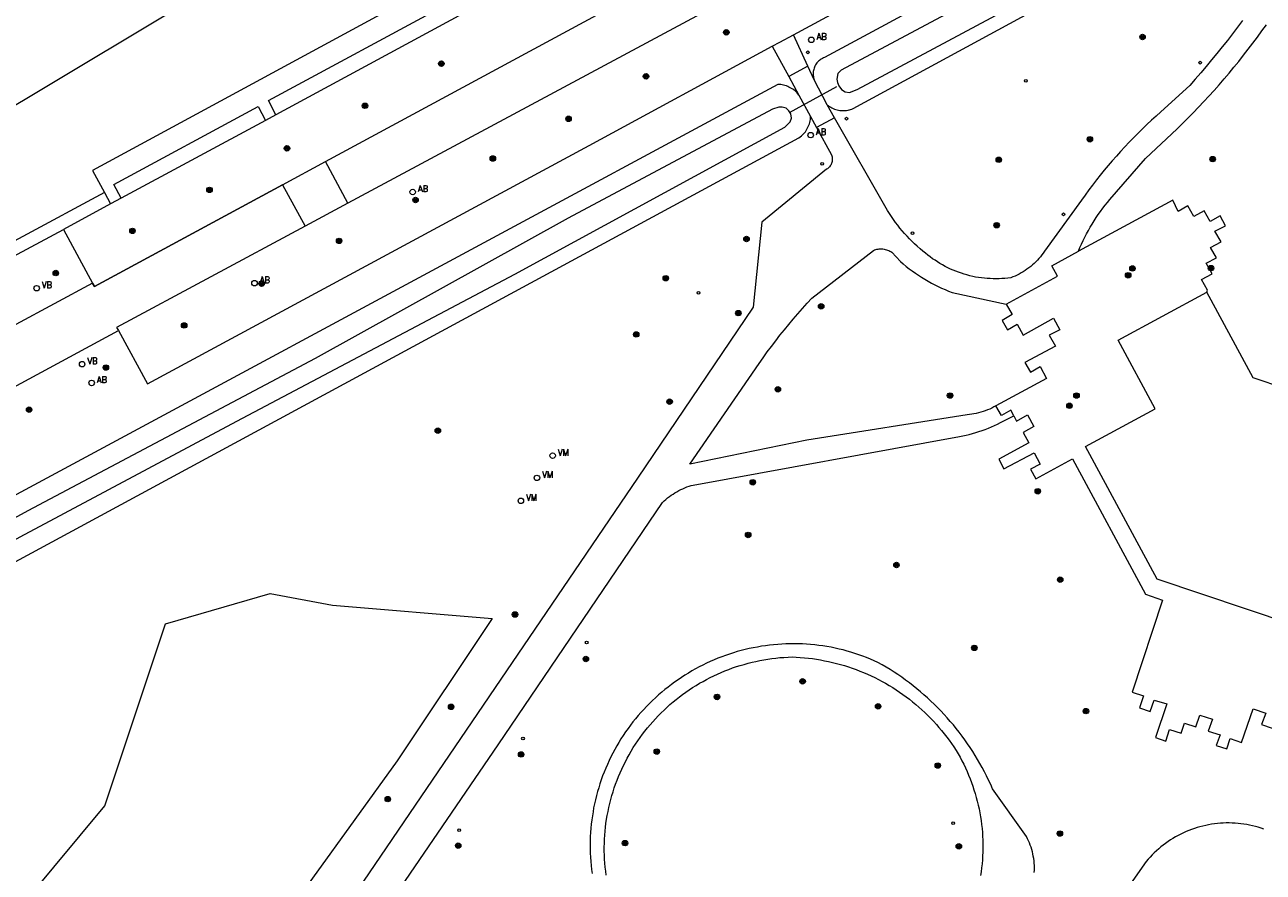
# Model space of a CAD drawing. Header units: metres. Extents: x 138165 to 154469, y 480134 to 494189.
# Tile 114 of 256: x 146999 to 147111, y 483407 to 483485. Entities that reach past the tile are written whole.
import ezdxf

# ---------------------------------------------------------------- set-up
doc = ezdxf.new("R2010")
doc.units = ezdxf.units.M
doc.header["$LTSCALE"] = 0.001
doc.header["$MEASUREMENT"] = 0
for name, color, linetype, lineweight in [('TOP-L-duiker', 7, 'Continuous', 0), ('TOP-L-topo objecten punt', 7, 'Continuous', 0), ('TOP-L-topo objecten vlak', 7, 'Continuous', 0), ('TOP-L-verharding invalidenparkeerplaats', 7, 'Continuous', 0)]:
    doc.layers.add(name, color=color, linetype=linetype, lineweight=lineweight)
doc.styles.add('Style-STANDARD', font='STANDARD.shx')

# ---------------------------------------------------------------- blocks, each defined once
blk = doc.blocks.new('24')
at = {"layer": 'TOP-L-topo objecten punt', "color": 7, "linetype": 'Continuous', "lineweight": 0}
for radius in [0.025, 0.0182, 0.0115, 0.005]:
    blk.add_circle((0, 0), radius, dxfattribs=at)
blk = doc.blocks.new('10')
at = {"layer": 'TOP-L-topo objecten punt', "linetype": 'Continuous', "lineweight": 0}
blk.add_circle((0, 0), 0.0125, dxfattribs=at)
blk = doc.blocks.new('28')
at = {"layer": 'TOP-L-topo objecten punt', "color": 7, "linetype": 'Continuous', "lineweight": 0}
blk.add_circle((0, 0), 0.025, dxfattribs=at)
at = {"layer": 'TOP-L-topo objecten punt', "color": 7, "linetype": 'Continuous', "lineweight": 0, "style": 'Style-STANDARD'}
blk.add_text('VM', height=0.06, dxfattribs=at).set_placement((0.0483, 0))
blk = doc.blocks.new('11')
at = {"layer": 'TOP-L-topo objecten punt', "color": 7, "linetype": 'Continuous', "lineweight": 0}
blk.add_circle((0, 0), 0.025, dxfattribs=at)
at = {"layer": 'TOP-L-topo objecten punt', "color": 7, "linetype": 'Continuous', "lineweight": 0, "style": 'Style-STANDARD'}
blk.add_text('AB', height=0.06, dxfattribs=at).set_placement((0.0483, 0))
blk = doc.blocks.new('14')
at = {"layer": 'TOP-L-topo objecten punt', "color": 7, "linetype": 'Continuous', "lineweight": 0}
blk.add_circle((0, 0), 0.025, dxfattribs=at)
at = {"layer": 'TOP-L-topo objecten punt', "color": 7, "linetype": 'Continuous', "lineweight": 0, "style": 'Style-STANDARD'}
blk.add_text('VB', height=0.06, dxfattribs=at).set_placement((0.0483, 0))

msp = doc.modelspace()

# ---------------------------------------------------------------- linework, layer by layer
at = {"layer": 'TOP-L-duiker', "flags": 128}
msp.add_lwpolyline([(147068.31, 483476.63), (147072.64, 483478.99)], dxfattribs=at)
at = {"layer": 'TOP-L-topo objecten vlak', "flags": 128}
for points in [[(146978.85, 483466), (147017.78, 483489.32), (146978.52, 483560.99), (146939.82, 483539.31), (146911.57, 483525.34), (146925.07, 483477.92), (146953.27, 483474.73), (146966.68, 483475.86), (146978.85, 483466)], [(147026.02, 483472.14), (147102.81, 483513.64)], [(147104.98, 483509.63), (147028.08, 483468.37)], [(147068.68, 483483.7), (147094.89, 483497.87), (147106.98, 483504.41)], [(147107.64, 483501.14), (147071.51, 483481.62), (147071.4, 483481.59), (147071.31, 483481.54), (147071.21, 483481.48), (147071.12, 483481.42), (147071.04, 483481.36), (147070.96, 483481.29), (147070.88, 483481.21), (147070.81, 483481.13), (147070.75, 483481.04), (147070.69, 483480.95), (147070.64, 483480.85), (147070.59, 483480.76), (147070.55, 483480.65), (147070.52, 483480.55), (147070.5, 483480.45), (147070.48, 483480.34), (147070.47, 483480.23), (147070.47, 483480.12), (147070.48, 483480.01), (147070.49, 483479.91), (147070.51, 483479.8), (147070.54, 483479.7), (147070.57, 483479.59)], [(147073.03, 483480.49), (147072.73, 483480.16), (147072.64, 483479.65), (147072.7, 483479.35), (147072.82, 483479.05), (147073.06, 483478.72), (147073.4, 483478.5), (147073.79, 483478.44), (147074.48, 483478.72), (147108.49, 483496.93), (147108.64, 483497.17), (147108.73, 483497.62), (147108.7, 483498.04), (147108.37, 483498.49), (147107.95, 483498.77), (147107.56, 483498.83), (147107.14, 483498.71), (147073.03, 483480.49)], [(147071.76, 483477.31), (147071.86, 483477.23), (147071.96, 483477.16), (147072.07, 483477.09), (147072.18, 483477.03), (147072.29, 483476.98), (147072.41, 483476.93), (147072.53, 483476.89), (147072.65, 483476.85), (147072.77, 483476.83), (147072.9, 483476.81), (147073.02, 483476.79), (147073.15, 483476.79), (147073.27, 483476.79), (147073.4, 483476.79), (147073.52, 483476.81), (147073.65, 483476.83), (147073.76, 483476.86), (147073.77, 483476.86), (147073.89, 483476.89), (147074.01, 483476.93), (147074.12, 483476.98), (147110.18, 483496.57)], [(147048.98, 483495.25), (147038.34, 483489.51), (147036.49, 483488.52), (147004.81, 483471.33), (147005.89, 483469.33)], [(147021.52, 483476.41), (147020.83, 483477.7), (147037.5, 483486.7), (147038.19, 483485.44)], [(147038.19, 483485.44), (147021.52, 483476.41)], [(147109.6, 483485), (147109.15, 483484.39), (147108.68, 483483.79), (147108.22, 483483.19), (147107.74, 483482.59), (147107.27, 483482), (147106.78, 483481.41), (147106.29, 483480.82), (147105.8, 483480.24), (147105.3, 483479.67), (147104.8, 483479.09), (147102.16, 483476.67), (147101.73, 483476.29), (147101.31, 483475.91), (147100.89, 483475.52), (147100.48, 483475.12), (147100.07, 483474.72), (147099.67, 483474.32), (147099.27, 483473.91), (147098.88, 483473.5), (147098.49, 483473.08), (147098.11, 483472.65), (147097.73, 483472.22), (147097.36, 483471.79), (147096.99, 483471.35), (147096.64, 483470.91), (147096.28, 483470.47), (147095.93, 483470.01), (147095.59, 483469.56), (147095.25, 483469.1), (147094.92, 483468.63), (147091.56, 483463.98), (147091.44, 483463.81), (147091.31, 483463.64), (147091.18, 483463.48), (147091.05, 483463.32), (147090.91, 483463.16), (147090.76, 483463.01), (147090.61, 483462.87), (147090.46, 483462.73), (147090.3, 483462.59), (147090.13, 483462.46), (147089.96, 483462.34), (147089.79, 483462.22), (147089.61, 483462.11), (147089.43, 483462), (147089.25, 483461.9), (147089.06, 483461.81), (147088.87, 483461.72), (147088.68, 483461.64), (147088.48, 483461.56), (147088.22, 483461.53), (147087.95, 483461.5), (147087.68, 483461.48), (147087.42, 483461.47), (147087.15, 483461.47), (147086.88, 483461.47), (147086.61, 483461.48), (147086.34, 483461.49), (147086.08, 483461.52), (147085.81, 483461.55), (147085.54, 483461.59), (147085.28, 483461.63), (147085.02, 483461.69), (147084.75, 483461.75), (147084.49, 483461.82), (147084.23, 483461.89), (147083.98, 483461.97), (147083.73, 483462.06), (147083.47, 483462.15), (147083.23, 483462.25), (147082.98, 483462.36), (147082.74, 483462.48), (147082.5, 483462.6), (147082.26, 483462.73), (147082.03, 483462.86), (147081.8, 483463), (147081.58, 483463.15), (147081.36, 483463.3), (147081.14, 483463.46), (147080.93, 483463.62), (147080.72, 483463.79), (147080.46, 483464), (147080.21, 483464.21), (147079.96, 483464.43), (147079.72, 483464.65), (147079.49, 483464.88), (147079.25, 483465.11), (147079.03, 483465.35), (147078.81, 483465.59), (147078.59, 483465.84), (147078.38, 483466.09), (147078.18, 483466.35), (147077.98, 483466.61), (147077.78, 483466.88), (147077.6, 483467.15), (147077.42, 483467.42), (147077.24, 483467.7), (147072.43, 483476.14)], [(147094.64, 483464), (147094.77, 483464.32), (147094.92, 483464.63), (147095.07, 483464.95), (147095.22, 483465.26), (147095.38, 483465.56), (147095.55, 483465.87), (147095.72, 483466.17), (147095.9, 483466.46), (147096.08, 483466.76), (147096.27, 483467.05), (147096.46, 483467.33), (147096.66, 483467.61), (147096.87, 483467.89), (147097.08, 483468.17), (147097.3, 483468.43), (147097.52, 483468.7), (147100.75, 483472.43), (147103.63, 483475.13), (147104.13, 483475.61), (147104.62, 483476.1), (147105.11, 483476.6), (147105.59, 483477.1), (147106.07, 483477.61), (147106.54, 483478.12), (147107.01, 483478.63), (147107.47, 483479.15), (147107.93, 483479.68), (147108.38, 483480.21), (147108.82, 483480.74), (147109.26, 483481.28), (147109.7, 483481.83), (147110.12, 483482.38), (147110.55, 483482.93), (147110.96, 483483.49), (147111.37, 483484.05), (147111.78, 483484.62)], [(147066.75, 483482.66), (147067.43, 483483.02), (147068.68, 483483.7)], [(147069.99, 483480.85), (147068.68, 483483.7)], [(147007.17, 483456.75), (147009.81, 483451.9), (147050.05, 483473.62), (147066.75, 483482.66)], [(147066.75, 483482.66), (147068.25, 483479.91)], [(147069.99, 483480.85), (147068.25, 483479.91)], [(147070.57, 483479.59), (147069.99, 483480.85)], [(147069.17, 483478.21), (147069.09, 483478.31), (147069.01, 483478.41), (147068.91, 483478.5), (147068.82, 483478.59), (147068.71, 483478.67), (147068.61, 483478.74), (147068.5, 483478.81), (147068.39, 483478.88), (147068.27, 483478.94), (147068.15, 483478.99), (147068.03, 483479.04), (147067.9, 483479.08), (147067.78, 483479.11), (147067.65, 483479.14), (147067.52, 483479.16), (147067.39, 483479.17), (147067.26, 483479.17), (146978.55, 483431.43)], [(147068.25, 483479.91), (147069.17, 483478.21)], [(147071.76, 483477.31), (147070.57, 483479.59)], [(147069.17, 483478.21), (147070.24, 483476.25)], [(146980.34, 483430.19), (146979.93, 483429.81), (146979.8, 483429.47), (146979.82, 483429.1), (146980.04, 483428.93), (146980.36, 483428.74), (146980.74, 483428.61), (146981.27, 483428.61), (146998.22, 483437.95), (147017.95, 483448.49), (147043.28, 483461.88), (147067.88, 483475.27), (147068.39, 483475.77), (147068.51, 483476.11), (147068.45, 483476.5), (147068.26, 483476.77), (147068.02, 483477), (147067.65, 483477.12), (147067.34, 483477.12), (147066.78, 483476.93), (147048.16, 483467), (147025.09, 483454.21), (146998.92, 483440.34), (146980.34, 483430.19)], [(147007.42, 483468.8), (147006.74, 483470.06), (147019.89, 483477.16), (147020.56, 483475.9)], [(147072.43, 483476.14), (147071.76, 483477.31)], [(146989.24, 483431.09), (147069.18, 483474.31), (147069.29, 483474.39), (147069.4, 483474.48), (147069.44, 483474.52), (147069.49, 483474.57), (147069.59, 483474.67), (147069.68, 483474.77), (147069.76, 483474.87), (147069.84, 483474.98), (147069.91, 483475.1), (147069.97, 483475.22), (147070.03, 483475.34), (147070.08, 483475.46), (147070.13, 483475.59), (147070.16, 483475.72), (147070.19, 483475.85), (147070.22, 483475.98), (147070.23, 483476.12), (147070.24, 483476.25)], [(147020.56, 483475.9), (147007.42, 483468.8)], [(147021.52, 483476.41), (147020.56, 483475.9)], [(147070.24, 483476.25), (147070.79, 483475.25)], [(147072.43, 483476.14), (147070.79, 483475.25)], [(147070.79, 483475.25), (147072.15, 483472.75), (147072.18, 483472.66), (147072.2, 483472.58), (147072.21, 483472.49), (147072.22, 483472.41), (147072.21, 483472.32), (147072.21, 483472.23), (147072.19, 483472.15), (147072.17, 483472.06), (147072.14, 483471.98), (147072.11, 483471.9), (147072.07, 483471.82), (147072.02, 483471.75), (147071.96, 483471.68), (147071.91, 483471.61), (147071.84, 483471.55), (147071.77, 483471.5), (147071.7, 483471.45), (147065.8, 483466.63), (147065, 483458.87), (147054.47, 483443.31), (147000.9, 483364.54), (146982.86, 483339.42)], [(147022.11, 483470.03), (147026.02, 483472.14)], [(147028.08, 483468.37), (147026.02, 483472.14)], [(147004.8, 483461.08), (147004.97, 483460.77), (147022.11, 483470.03)], [(147022.11, 483470.03), (147024.17, 483466.27)], [(147005.89, 483469.33), (146983.52, 483457.31), (146984.12, 483456.3), (147002.15, 483465.97)], [(147005.89, 483469.33), (147006.45, 483468.3)], [(147007.42, 483468.8), (147006.45, 483468.3)], [(147006.45, 483468.3), (147002.15, 483465.97)], [(147028.08, 483468.37), (147024.17, 483466.27)], [(147106.34, 483460.25), (147106.42, 483460.43), (147105.86, 483461.41), (147106.84, 483461.91), (147106.28, 483462.88), (147107.22, 483463.37), (147106.67, 483464.31), (147107.65, 483464.85), (147107.08, 483465.8), (147108.04, 483466.28), (147107.55, 483467.2), (147106.64, 483466.7), (147106.12, 483467.67), (147105.15, 483467.14), (147104.63, 483468.12), (147103.73, 483467.6), (147103.24, 483468.62), (147094.64, 483464)], [(147002.15, 483465.97), (147004.8, 483461.08)], [(147024.17, 483466.27), (147006.99, 483457.02), (147007.17, 483456.75)], [(147087.13, 483449.89), (147086.94, 483449.79), (147086.75, 483449.69), (147086.56, 483449.6), (147086.36, 483449.52), (147086.16, 483449.45), (147085.96, 483449.38), (147085.76, 483449.31), (147085.55, 483449.25), (147085.34, 483449.2), (147085.13, 483449.16), (147084.92, 483449.12), (147084.71, 483449.09), (147084.5, 483449.06), (147069.91, 483446.78), (147059.22, 483444.58), (147065.55, 483453.76), (147065.92, 483454.28), (147066.29, 483454.8), (147066.67, 483455.31), (147067.06, 483455.82), (147067.45, 483456.32), (147067.85, 483456.82), (147068.25, 483457.31), (147068.66, 483457.8), (147069.07, 483458.29), (147069.49, 483458.77), (147069.92, 483459.24), (147070.35, 483459.71), (147075.97, 483464.06), (147076.07, 483464.1), (147076.18, 483464.13), (147076.28, 483464.16), (147076.39, 483464.18), (147076.5, 483464.19), (147076.61, 483464.2), (147076.72, 483464.2), (147076.83, 483464.19), (147076.94, 483464.17), (147077.04, 483464.15), (147077.15, 483464.12), (147077.25, 483464.09), (147077.36, 483464.05), (147077.45, 483464), (147077.55, 483463.95), (147077.64, 483463.89), (147078.42, 483463.04), (147078.69, 483462.82), (147078.95, 483462.6), (147079.23, 483462.39), (147079.5, 483462.19), (147079.79, 483461.99), (147080.07, 483461.79), (147080.36, 483461.61), (147080.65, 483461.43), (147080.95, 483461.25), (147081.25, 483461.08), (147081.56, 483460.92), (147081.86, 483460.77), (147082.18, 483460.62), (147082.49, 483460.48), (147082.81, 483460.34), (147083.13, 483460.22), (147088.07, 483459.16)], [(147088.07, 483459.16), (147092.74, 483461.71), (147092.21, 483462.66), (147094.64, 483464)], [(147004.8, 483461.08), (146948.87, 483430.95)], [(147125.92, 483447.26), (147125.83, 483447.01), (147122.74, 483437.82), (147129.48, 483435.54), (147126.23, 483425.89), (147101.82, 483434.11), (147095.29, 483446.19), (147101.65, 483449.63), (147098.27, 483455.89), (147106.34, 483460.25)], [(147125, 483447.57), (147110.56, 483452.43), (147106.34, 483460.25)], [(147088.07, 483459.16), (147088.62, 483458.21), (147087.71, 483457.68), (147088.18, 483456.82), (147089.07, 483457.32), (147089.62, 483456.34), (147092.38, 483457.87), (147092.96, 483456.81), (147091.99, 483456.32), (147092.55, 483455.33), (147089.77, 483453.83), (147090.29, 483452.97), (147091.17, 483453.47), (147091.73, 483452.39), (147087.13, 483449.89)], [(146951.26, 483426.55), (147007.17, 483456.75)], [(147088.77, 483448.97), (147088.5, 483449.51), (147087.63, 483449.02), (147087.13, 483449.89)], [(147001.25, 483359.7), (147041.78, 483419.01), (147056.75, 483441.09), (147056.9, 483441.23), (147057.05, 483441.37), (147057.21, 483441.5), (147057.37, 483441.62), (147057.54, 483441.74), (147057.7, 483441.86), (147057.88, 483441.97), (147058.05, 483442.07), (147058.23, 483442.17), (147058.41, 483442.26), (147058.6, 483442.34), (147058.78, 483442.42), (147058.97, 483442.5), (147059.17, 483442.57), (147059.36, 483442.63), (147059.55, 483442.68), (147083.81, 483447.09), (147084.11, 483447.15), (147084.41, 483447.22), (147084.7, 483447.29), (147085, 483447.36), (147085.29, 483447.45), (147085.58, 483447.54), (147085.87, 483447.64), (147086.16, 483447.74), (147086.44, 483447.86), (147086.72, 483447.97), (147087, 483448.1), (147087.28, 483448.23), (147087.55, 483448.37), (147088.77, 483448.97)], [(147088.77, 483448.97), (147089, 483448.51), (147090.01, 483449.07), (147090.58, 483448), (147089.6, 483447.47), (147090.14, 483446.52), (147087.39, 483445.02), (147087.86, 483444.14), (147090.6, 483445.62), (147091.17, 483444.59), (147090.29, 483444.13), (147090.77, 483443.23), (147094.11, 483445.07), (147100.77, 483432.72), (147102.32, 483432.18), (147099.55, 483423.82), (147100.58, 483423.48), (147100.22, 483422.37), (147101.18, 483422.04), (147101.54, 483423.09), (147102.69, 483422.74), (147101.67, 483419.66), (147102.61, 483419.33), (147102.95, 483420.4), (147104, 483420.06), (147104.32, 483420.98), (147105.35, 483420.64), (147105.7, 483421.7), (147106.85, 483421.35), (147106.48, 483420.24), (147107.55, 483419.92), (147107.21, 483418.96), (147108.16, 483418.65), (147108.48, 483419.59), (147109.52, 483419.23), (147110.57, 483422.29), (147111.73, 483421.9), (147111.34, 483420.85), (147112.29, 483420.53)], [(146983.14, 483386.66), (146999.02, 483405.17), (147005.91, 483413.46), (147011.45, 483430.02), (147020.98, 483432.78), (147026.68, 483431.74), (147041.21, 483430.52), (147032.55, 483417.56), (147020.99, 483401.52), (147006.31, 483376.06), (146990.75, 483352.88)], [(147090.62, 483407.38), (147090.63, 483407.59), (147090.63, 483407.8), (147090.63, 483408.01), (147090.61, 483408.22), (147090.6, 483408.43), (147090.57, 483408.64), (147090.53, 483408.85), (147090.49, 483409.06), (147090.45, 483409.27), (147090.39, 483409.47), (147090.33, 483409.67), (147090.26, 483409.87), (147090.18, 483410.07), (147090.1, 483410.26), (147090.01, 483410.45), (147089.91, 483410.64), (147086.82, 483415.01), (147086.65, 483415.4), (147086.46, 483415.78), (147086.28, 483416.17), (147086.08, 483416.55), (147085.88, 483416.93), (147085.67, 483417.3), (147085.46, 483417.67), (147085.24, 483418.04), (147085.01, 483418.4), (147084.78, 483418.76), (147084.54, 483419.11), (147084.29, 483419.46), (147084.04, 483419.81), (147083.78, 483420.15), (147083.52, 483420.48), (147083.25, 483420.82), (147082.97, 483421.14), (147082.69, 483421.47), (147082.4, 483421.78), (147082.11, 483422.09), (147081.81, 483422.4), (147081.51, 483422.7), (147081.2, 483423), (147080.89, 483423.29), (147080.57, 483423.57), (147080.24, 483423.85), (147079.91, 483424.12), (147079.58, 483424.39), (147079.24, 483424.65), (147078.9, 483424.91), (147078.55, 483425.16), (147078.2, 483425.4), (147077.84, 483425.64), (147077.48, 483425.87), (147077.12, 483426.09), (147076.75, 483426.31), (147076.38, 483426.52), (147076.03, 483426.67), (147075.69, 483426.82), (147075.34, 483426.96), (147074.99, 483427.09), (147074.64, 483427.22), (147074.28, 483427.33), (147073.92, 483427.45), (147073.56, 483427.55), (147073.2, 483427.65), (147072.83, 483427.73), (147072.47, 483427.82), (147072.1, 483427.89), (147071.73, 483427.96), (147071.36, 483428.02), (147070.99, 483428.07), (147070.62, 483428.11), (147070.24, 483428.15), (147069.87, 483428.17), (147069.49, 483428.2), (147069.12, 483428.21), (147068.74, 483428.22), (147068.37, 483428.21), (147067.99, 483428.2), (147067.62, 483428.19), (147067.24, 483428.16), (147066.87, 483428.13), (147066.5, 483428.09), (147066.13, 483428.04), (147065.76, 483427.99), (147065.39, 483427.92), (147065.02, 483427.85), (147064.65, 483427.78), (147064.28, 483427.69), (147063.92, 483427.6), (147063.56, 483427.5), (147063.2, 483427.39), (147062.84, 483427.28), (147062.49, 483427.16), (147062.14, 483427.03), (147061.79, 483426.89), (147061.44, 483426.75), (147061.1, 483426.6), (147060.75, 483426.44), (147060.42, 483426.28), (147060.08, 483426.1), (147059.75, 483425.93), (147059.42, 483425.74), (147059.1, 483425.55), (147058.78, 483425.35), (147058.47, 483425.15), (147058.16, 483424.94), (147057.85, 483424.72), (147057.55, 483424.5), (147057.25, 483424.27), (147056.96, 483424.04), (147056.67, 483423.8), (147056.39, 483423.55), (147056.1, 483423.3), (147055.83, 483423.04), (147055.56, 483422.78), (147055.29, 483422.51), (147055.03, 483422.24), (147054.78, 483421.96), (147054.53, 483421.68), (147054.29, 483421.39), (147054.05, 483421.09), (147053.82, 483420.79), (147053.6, 483420.49), (147053.38, 483420.18), (147053.17, 483419.87), (147052.96, 483419.55), (147052.76, 483419.23), (147052.57, 483418.91), (147052.39, 483418.58), (147052.21, 483418.24), (147052.04, 483417.91), (147051.88, 483417.57), (147051.72, 483417.22), (147051.57, 483416.88), (147051.43, 483416.53), (147051.29, 483416.18), (147051.16, 483415.82), (147051.04, 483415.46), (147050.93, 483415.1), (147050.82, 483414.74), (147050.72, 483414.38), (147050.63, 483414.01), (147050.55, 483413.64), (147050.47, 483413.27), (147050.41, 483412.9), (147050.35, 483412.53), (147050.29, 483412.16), (147050.25, 483411.78), (147050.21, 483411.41), (147050.18, 483411.03), (147050.16, 483410.65), (147050.15, 483410.28), (147050.14, 483409.9), (147050.14, 483409.52), (147050.15, 483409.14), (147050.17, 483408.77), (147050.2, 483408.39), (147050.23, 483408.02), (147050.27, 483407.64), (147050.32, 483407.27)], [(147051.59, 483411.85), (147051.64, 483412.22), (147051.71, 483412.58), (147051.78, 483412.94), (147051.85, 483413.3), (147051.94, 483413.66), (147052.03, 483414.02), (147052.13, 483414.38), (147052.24, 483414.73), (147052.35, 483415.08), (147052.47, 483415.43), (147052.6, 483415.78), (147052.74, 483416.12), (147052.88, 483416.46), (147053.03, 483416.8), (147053.19, 483417.13), (147053.36, 483417.46), (147053.53, 483417.79), (147053.71, 483418.11), (147053.89, 483418.43), (147054.08, 483418.75), (147054.28, 483419.06), (147054.49, 483419.36), (147054.7, 483419.67), (147054.92, 483419.97), (147055.14, 483420.26), (147055.37, 483420.55), (147055.61, 483420.83), (147055.85, 483421.11), (147056.1, 483421.39), (147056.35, 483421.65), (147056.61, 483421.92), (147056.88, 483422.17), (147057.15, 483422.42), (147057.42, 483422.67), (147057.7, 483422.91), (147057.99, 483423.15), (147058.28, 483423.37), (147058.57, 483423.6), (147058.87, 483423.81), (147059.18, 483424.02), (147059.49, 483424.22), (147059.8, 483424.42), (147060.12, 483424.61), (147060.44, 483424.79), (147060.76, 483424.97), (147061.09, 483425.14), (147061.42, 483425.3), (147061.76, 483425.46), (147062.09, 483425.61), (147062.43, 483425.75), (147062.78, 483425.88), (147063.13, 483426.01), (147063.48, 483426.13), (147063.83, 483426.24), (147064.18, 483426.34), (147064.54, 483426.44), (147064.9, 483426.53), (147065.26, 483426.61), (147065.62, 483426.69), (147065.98, 483426.76), (147066.35, 483426.82), (147066.71, 483426.87), (147067.08, 483426.91), (147067.45, 483426.95), (147067.81, 483426.97), (147068.18, 483427), (147068.55, 483427.01), (147068.92, 483426.99), (147069.3, 483426.97), (147069.67, 483426.94), (147070.04, 483426.9), (147070.41, 483426.86), (147070.78, 483426.8), (147071.15, 483426.74), (147071.51, 483426.67), (147071.88, 483426.6), (147072.24, 483426.52), (147072.6, 483426.43), (147072.96, 483426.33), (147073.32, 483426.22), (147073.68, 483426.11), (147074.03, 483425.99), (147074.38, 483425.87), (147074.73, 483425.73), (147075.07, 483425.59), (147075.42, 483425.45), (147075.76, 483425.29), (147076.09, 483425.13), (147076.42, 483424.96), (147076.75, 483424.79), (147077.08, 483424.61), (147077.4, 483424.42), (147077.72, 483424.22), (147078.03, 483424.02), (147078.34, 483423.82), (147078.65, 483423.6), (147078.95, 483423.39), (147079.25, 483423.16), (147079.54, 483422.93), (147079.83, 483422.69), (147080.11, 483422.45), (147080.39, 483422.2), (147080.66, 483421.94), (147080.93, 483421.68), (147081.19, 483421.42), (147081.45, 483421.15), (147081.7, 483420.87), (147081.94, 483420.59), (147082.18, 483420.31), (147082.42, 483420.02), (147082.64, 483419.72), (147082.86, 483419.42), (147083.08, 483419.12), (147083.29, 483418.81), (147083.49, 483418.5), (147083.69, 483418.18), (147083.86, 483417.87), (147084.03, 483417.55), (147084.2, 483417.23), (147084.35, 483416.91), (147084.5, 483416.58), (147084.64, 483416.25), (147084.77, 483415.91), (147084.9, 483415.58), (147085.02, 483415.24), (147085.13, 483414.9), (147085.24, 483414.56), (147085.34, 483414.21), (147085.43, 483413.86), (147085.51, 483413.52), (147085.59, 483413.16), (147085.66, 483412.81), (147085.72, 483412.46), (147085.77, 483412.1), (147085.82, 483411.75), (147085.86, 483411.39), (147085.89, 483411.03), (147085.91, 483410.67), (147085.92, 483410.32), (147085.93, 483409.96), (147085.93, 483409.6), (147085.93, 483409.24), (147085.91, 483408.88), (147085.89, 483408.52), (147085.86, 483408.17), (147085.82, 483407.81), (147085.78, 483407.45), (147085.72, 483407.1)], [(147051.62, 483407.14), (147051.57, 483407.5), (147051.53, 483407.86), (147051.5, 483408.23), (147051.47, 483408.59), (147051.45, 483408.95), (147051.44, 483409.31), (147051.44, 483409.68), (147051.45, 483410.04), (147051.46, 483410.4), (147051.48, 483410.77), (147051.51, 483411.13), (147051.55, 483411.49), (147051.59, 483411.85)], [(147111.55, 483411.33), (147111.29, 483411.41), (147111.04, 483411.49), (147110.78, 483411.57), (147110.52, 483411.63), (147110.25, 483411.69), (147109.99, 483411.74), (147109.72, 483411.78), (147109.46, 483411.82), (147109.19, 483411.85), (147108.92, 483411.87), (147108.65, 483411.88), (147108.38, 483411.89), (147108.11, 483411.89), (147107.85, 483411.88), (147107.58, 483411.86), (147107.31, 483411.84), (147107.04, 483411.81), (147106.78, 483411.77), (147106.51, 483411.72), (147106.25, 483411.67), (147105.98, 483411.61), (147105.72, 483411.54), (147105.47, 483411.47), (147105.21, 483411.39), (147104.95, 483411.3), (147104.7, 483411.2), (147104.46, 483411.1), (147104.21, 483410.99), (147103.97, 483410.87), (147103.73, 483410.75), (147103.49, 483410.62), (147103.26, 483410.48), (147103.03, 483410.34), (147102.81, 483410.19), (147102.59, 483410.03), (147102.37, 483409.87), (147102.16, 483409.7), (147101.96, 483409.53), (147101.76, 483409.35), (147101.56, 483409.17), (147101.37, 483408.98), (147101.18, 483408.78), (147101, 483408.58), (147100.83, 483408.38), (147087.96, 483390.07)]]:
    msp.add_lwpolyline(points, dxfattribs=at)
at = {"layer": 'TOP-L-verharding invalidenparkeerplaats', "flags": 128}
for points in [[(147026.02, 483472.14), (147102.81, 483513.64)], [(147104.98, 483509.63), (147028.08, 483468.37)], [(147022.11, 483470.03), (147026.02, 483472.14)], [(147022.11, 483470.03), (147004.97, 483460.77), (147004.8, 483461.08)], [(147028.08, 483468.37), (147024.17, 483466.27)], [(147024.17, 483466.27), (147006.99, 483457.02), (147007.17, 483456.75)]]:
    msp.add_lwpolyline(points, dxfattribs=at)

# ---------------------------------------------------------------- block references
at = {"layer": 'TOP-L-topo objecten punt', "xscale": 10, "yscale": 10, "zscale": 10}
for name, p in [('24', (147062.56, 483483.92)), ('11', (147070.31, 483483.24)), ('24', (147100.49, 483483.5)), ('24', (147036.59, 483481.07)), ('10', (147069.99, 483482.1)), ('10', (147105.73, 483481.16)), ('24', (147055.24, 483479.91)), ('10', (147089.86, 483479.51)), ('24', (147029.63, 483477.23)), ('24', (147048.18, 483476.04)), ('10', (147073.5, 483476.06)), ('11', (147070.25, 483474.56)), ('24', (147095.69, 483474.18)), ('24', (147022.52, 483473.35)), ('24', (147041.28, 483472.43)), ('24', (147087.39, 483472.31)), ('24', (147106.88, 483472.37)), ('10', (147071.3, 483471.94)), ('11', (147033.98, 483469.38)), ('24', (147015.46, 483469.57)), ('24', (147034.24, 483468.65)), ('24', (147087.2, 483466.35)), ('10', (147093.28, 483467.34)), ('24', (147008.44, 483465.83)), ('10', (147079.53, 483465.62)), ('24', (147027.27, 483464.92)), ('24', (147064.4, 483465.09)), ('24', (147001.45, 483461.99)), ('24', (147099.18, 483461.79)), ('24', (147099.57, 483462.41)), ('24', (147106.73, 483462.44)), ('14', (146999.71, 483460.61)), ('11', (147019.56, 483461.07)), ('24', (147020.21, 483461.03)), ('24', (147057.04, 483461.52)), ('10', (147060.03, 483460.18)), ('24', (147071.2, 483458.96)), ('24', (147063.65, 483458.34)), ('24', (147013.15, 483457.22)), ('24', (147054.35, 483456.4)), ('14', (147003.85, 483453.69)), ('24', (147006.02, 483453.38)), ('11', (147004.72, 483451.98)), ('24', (147067.26, 483451.4)), ('24', (147082.95, 483450.83)), ('24', (147094.47, 483450.83)), ('24', (146999.02, 483449.54)), ('24', (147057.39, 483450.27)), ('24', (147093.83, 483449.9)), ('24', (147036.27, 483447.63)), ('28', (147046.73, 483445.35)), ('28', (147045.3, 483443.33)), ('24', (147064.97, 483442.93)), ('28', (147043.84, 483441.24)), ('24', (147090.94, 483442.11)), ('24', (147064.55, 483438.13)), ('24', (147078.06, 483435.39)), ('24', (147092.99, 483434.05)), ('24', (147043.3, 483430.88)), ('10', (147049.83, 483428.32)), ('24', (147049.76, 483426.83)), ('24', (147085.16, 483427.84)), ('24', (147069.51, 483424.79)), ('24', (147061.71, 483423.37)), ('24', (147037.48, 483422.47)), ('24', (147076.39, 483422.51)), ('24', (147095.33, 483422.08)), ('10', (147044.03, 483419.59)), ('24', (147043.86, 483418.13)), ('24', (147056.22, 483418.39)), ('24', (147081.83, 483417.12)), ('24', (147031.71, 483414.06)), ('10', (147038.21, 483411.22)), ('10', (147083.24, 483411.86)), ('24', (147053.33, 483410.05)), ('24', (147092.96, 483410.92)), ('24', (147038.13, 483409.82)), ('24', (147083.75, 483409.76))]:
    msp.add_blockref(name, p, dxfattribs=at)

doc.saveas('drawing.dxf')
